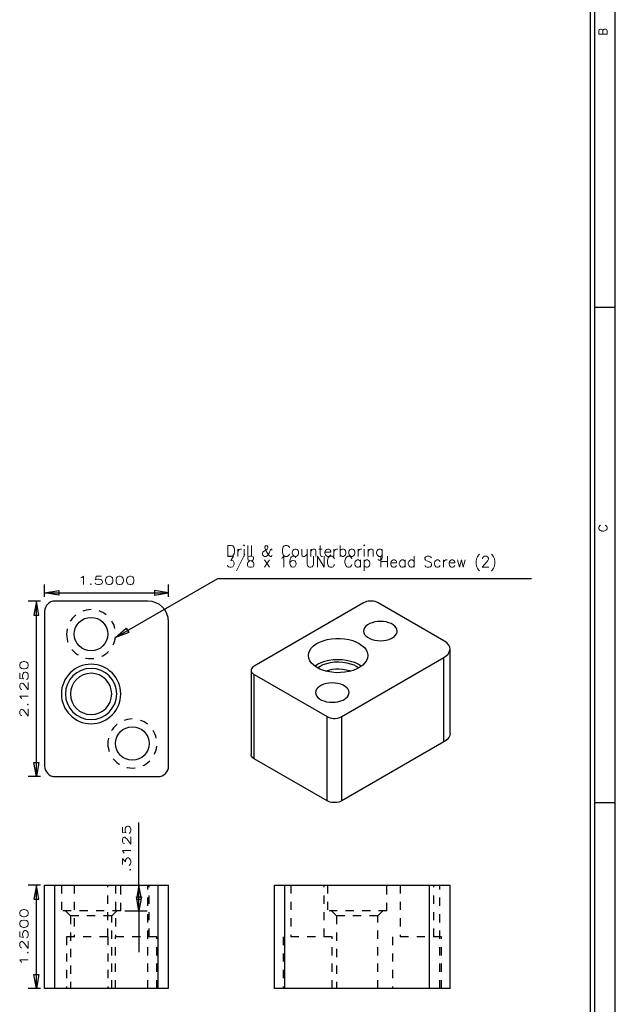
# Model space of a CAD drawing. Header units: inches. Extents: x 3 to 289, y 4 to 291.
# Tile 136 of 256: x 104.51 to 111.72, y 108.5 to 120.42. Entities that reach past the tile are written whole.
import ezdxf
from ezdxf.enums import TextEntityAlignment as Align

# ---------------------------------------------------------------- set-up
doc = ezdxf.new("R2010")
doc.units = ezdxf.units.IN
doc.header["$LTSCALE"] = 0.5
doc.header["$MEASUREMENT"] = 0
doc.linetypes.add('HIDDEN', pattern=[0.225, 0.15, -0.075])
for name, color, linetype in [('DST', 7, 'Continuous'), ('MFB', 7, 'Continuous'), ('PLOTVIEW1', 7, 'Continuous')]:
    doc.layers.add(name, color=color, linetype=linetype)
doc.styles.add('VERO0-Simplex', font='simplex_.ttf')
doc.styles.add('VERO5-RomanD', font='romand__.ttf')

# ---------------------------------------------------------------- blocks, each defined once
blk = doc.blocks.new('ArrowheadClosed')
at = {"color": 0}
for p, q in [((0, 0), (-1, 0.176)), ((-1, 0.176), (-1, -0.176)), ((-1, -0.176), (0, 0))]:
    blk.add_line(p, q, dxfattribs=at)

msp = doc.modelspace()

# ---------------------------------------------------------------- linework, layer by layer
at = {"layer": 'DST', "color": 56, "linetype": 'Continuous'}
for p, q in [((104.816, 113.434), (104.816, 113.584)), ((106.316, 113.434), (106.316, 113.584)), ((104.816, 113.484), (106.316, 113.484)), ((104.766, 113.384), (104.616, 113.384)), ((104.716, 111.259), (104.716, 113.384)), ((104.766, 111.259), (104.616, 111.259)), ((104.766, 109.943), (104.616, 109.943)), ((104.716, 108.693), (104.716, 109.943)), ((104.766, 108.693), (104.616, 108.693))]:
    msp.add_line(p, q, dxfattribs=at)
at = {"layer": 'DST', "color": 9, "linetype": 'Continuous'}
for p, q in [((106.066, 113.384), (104.941, 113.384)), ((108.678, 113.363), (107.352, 112.597)), ((108.695, 113.371), (108.678, 113.363)), ((108.714, 113.377), (108.695, 113.371)), ((108.734, 113.381), (108.714, 113.377)), ((108.756, 113.384), (108.734, 113.381)), ((108.777, 113.384), (108.756, 113.384)), ((108.799, 113.381), (108.777, 113.384)), ((108.819, 113.377), (108.799, 113.381)), ((108.838, 113.371), (108.819, 113.377)), ((108.855, 113.363), (108.838, 113.371)), ((109.65, 112.903), (108.855, 113.363)), ((104.816, 113.259), (104.816, 111.384)), ((106.316, 111.384), (106.316, 113.134)), ((108.681, 113.041), (108.678, 113.021)), ((108.69, 113.061), (108.681, 113.041)), ((108.705, 113.079), (108.69, 113.061)), ((108.726, 113.096), (108.705, 113.079)), ((108.751, 113.111), (108.726, 113.096)), ((108.78, 113.122), (108.751, 113.111)), ((108.812, 113.131), (108.78, 113.122)), ((108.846, 113.136), (108.812, 113.131)), ((108.881, 113.138), (108.846, 113.136)), ((108.917, 113.136), (108.881, 113.138)), ((108.951, 113.131), (108.917, 113.136)), ((108.983, 113.122), (108.951, 113.131)), ((109.012, 113.111), (108.983, 113.122)), ((109.037, 113.096), (109.012, 113.111)), ((109.057, 113.079), (109.037, 113.096)), ((109.072, 113.061), (109.057, 113.079)), ((109.081, 113.041), (109.072, 113.061)), ((109.084, 113.021), (109.081, 113.041)), ((108.236, 112.918), (108.287, 112.927)), ((108.287, 112.927), (108.34, 112.932)), ((108.34, 112.932), (108.394, 112.932)), ((108.394, 112.932), (108.447, 112.928)), ((108.447, 112.928), (108.498, 112.919)), ((108.678, 113.021), (108.681, 113)), ((108.681, 113), (108.69, 112.981)), ((108.69, 112.981), (108.705, 112.962)), ((108.705, 112.962), (108.726, 112.945)), ((108.726, 112.945), (108.751, 112.931)), ((108.751, 112.931), (108.78, 112.919)), ((108.983, 112.919), (109.012, 112.931)), ((109.012, 112.931), (109.025, 112.938)), ((109.025, 112.938), (109.048, 112.953)), ((109.048, 112.953), (109.065, 112.971)), ((109.065, 112.971), (109.078, 112.99)), ((109.078, 112.99), (109.084, 113.011)), ((109.084, 113.011), (109.084, 113.021)), ((108.025, 112.786), (108.044, 112.815)), ((108.044, 112.815), (108.071, 112.842)), ((108.071, 112.842), (108.104, 112.866)), ((108.104, 112.866), (108.143, 112.887)), ((108.143, 112.887), (108.188, 112.904)), ((108.188, 112.904), (108.236, 112.918)), ((108.498, 112.919), (108.547, 112.905)), ((108.547, 112.905), (108.591, 112.888)), ((108.591, 112.888), (108.623, 112.872)), ((108.623, 112.872), (108.658, 112.848)), ((108.658, 112.848), (108.687, 112.822)), ((108.687, 112.822), (108.708, 112.794)), ((108.78, 112.919), (108.812, 112.911)), ((108.812, 112.911), (108.846, 112.905)), ((108.846, 112.905), (108.881, 112.903)), ((108.881, 112.903), (108.917, 112.905)), ((108.917, 112.905), (108.951, 112.911)), ((108.951, 112.911), (108.983, 112.919)), ((109.665, 112.894), (109.65, 112.903)), ((109.69, 112.873), (109.665, 112.894)), ((109.708, 112.851), (109.69, 112.873)), ((109.72, 112.826), (109.708, 112.851)), ((109.724, 112.801), (109.72, 112.826)), ((109.723, 112.789), (109.724, 112.801)), ((109.724, 111.781), (109.724, 112.801)), ((108.009, 112.725), (108.013, 112.756)), ((108.009, 112.723), (108.009, 112.725)), ((108.013, 112.692), (108.009, 112.723)), ((108.013, 112.756), (108.025, 112.786)), ((108.026, 112.662), (108.013, 112.692)), ((108.413, 111.985), (109.65, 112.699)), ((108.708, 112.794), (108.722, 112.764)), ((108.725, 112.694), (108.713, 112.664)), ((108.722, 112.764), (108.728, 112.733)), ((108.729, 112.725), (108.725, 112.694)), ((108.728, 112.733), (108.729, 112.725)), ((109.65, 112.699), (109.678, 112.719)), ((109.678, 112.719), (109.7, 112.74)), ((109.7, 112.74), (109.715, 112.764)), ((109.715, 112.764), (109.723, 112.789)), ((107.32, 112.565), (107.316, 112.552)), ((107.327, 112.577), (107.32, 112.565)), ((107.338, 112.588), (107.327, 112.577)), ((107.352, 112.597), (107.338, 112.588)), ((108.046, 112.633), (108.026, 112.662)), ((108.073, 112.606), (108.046, 112.633)), ((108.107, 112.582), (108.073, 112.606)), ((108.085, 112.597), (108.12, 112.62)), ((108.146, 112.561), (108.107, 112.582)), ((108.119, 112.575), (108.151, 112.597)), ((108.12, 112.62), (108.162, 112.64)), ((108.151, 112.597), (108.189, 112.616)), ((108.162, 112.64), (108.208, 112.656)), ((108.189, 112.616), (108.232, 112.63)), ((108.208, 112.656), (108.258, 112.667)), ((108.232, 112.63), (108.278, 112.641)), ((108.258, 112.667), (108.31, 112.675)), ((108.278, 112.641), (108.327, 112.647)), ((108.296, 112.559), (108.338, 112.564)), ((108.31, 112.675), (108.363, 112.677)), ((108.327, 112.647), (108.376, 112.649)), ((108.338, 112.564), (108.382, 112.565)), ((108.363, 112.677), (108.417, 112.676)), ((108.376, 112.649), (108.426, 112.646)), ((108.382, 112.565), (108.425, 112.561)), ((108.417, 112.676), (108.469, 112.669)), ((108.426, 112.646), (108.474, 112.638)), ((108.469, 112.669), (108.519, 112.658)), ((108.474, 112.638), (108.519, 112.626)), ((108.519, 112.658), (108.566, 112.643)), ((108.519, 112.626), (108.561, 112.61)), ((108.594, 112.563), (108.55, 112.545)), ((108.561, 112.61), (108.588, 112.596)), ((108.566, 112.643), (108.609, 112.624)), ((108.588, 112.596), (108.619, 112.575)), ((108.633, 112.584), (108.594, 112.563)), ((108.609, 112.624), (108.623, 112.617)), ((108.623, 112.617), (108.653, 112.597)), ((108.667, 112.608), (108.633, 112.584)), ((108.693, 112.635), (108.667, 112.608)), ((108.713, 112.664), (108.693, 112.635)), ((107.316, 112.552), (107.316, 112.546)), ((107.316, 112.546), (107.316, 111.526)), ((107.316, 112.546), (107.318, 112.534)), ((107.318, 112.534), (107.323, 112.521)), ((107.323, 112.521), (107.332, 112.51)), ((107.332, 112.51), (107.345, 112.5)), ((107.345, 112.5), (107.352, 112.495)), ((107.352, 112.495), (108.236, 111.985)), ((108.191, 112.544), (108.146, 112.561)), ((108.239, 112.531), (108.191, 112.544)), ((108.218, 112.536), (108.255, 112.549)), ((108.291, 112.522), (108.239, 112.531)), ((108.255, 112.549), (108.296, 112.559)), ((108.344, 112.517), (108.291, 112.522)), ((108.397, 112.518), (108.344, 112.517)), ((108.45, 112.522), (108.397, 112.518)), ((108.425, 112.561), (108.466, 112.553)), ((108.502, 112.532), (108.45, 112.522)), ((108.466, 112.553), (108.505, 112.542)), ((108.55, 112.545), (108.502, 112.532)), ((108.505, 112.542), (108.519, 112.536)), ((108.122, 112.334), (108.107, 112.316)), ((108.142, 112.351), (108.122, 112.334)), ((108.167, 112.366), (108.142, 112.351)), ((108.196, 112.377), (108.167, 112.366)), ((108.229, 112.386), (108.196, 112.377)), ((108.263, 112.391), (108.229, 112.386)), ((108.298, 112.393), (108.263, 112.391)), ((108.333, 112.391), (108.298, 112.393)), ((108.367, 112.386), (108.333, 112.391)), ((108.4, 112.377), (108.367, 112.386)), ((108.429, 112.366), (108.4, 112.377)), ((108.454, 112.351), (108.429, 112.366)), ((108.474, 112.334), (108.454, 112.351)), ((108.489, 112.316), (108.474, 112.334)), ((108.098, 112.296), (108.095, 112.276)), ((108.095, 112.276), (108.098, 112.255)), ((108.107, 112.316), (108.098, 112.296)), ((108.098, 112.255), (108.107, 112.236)), ((108.107, 112.236), (108.122, 112.217)), ((108.122, 112.217), (108.142, 112.2)), ((108.442, 112.193), (108.464, 112.208)), ((108.464, 112.208), (108.482, 112.226)), ((108.482, 112.226), (108.494, 112.245)), ((108.498, 112.296), (108.489, 112.316)), ((108.494, 112.245), (108.5, 112.265)), ((108.501, 112.276), (108.498, 112.296)), ((108.5, 112.265), (108.501, 112.276)), ((108.142, 112.2), (108.167, 112.186)), ((108.167, 112.186), (108.196, 112.174)), ((108.196, 112.174), (108.229, 112.165)), ((108.229, 112.165), (108.263, 112.16)), ((108.263, 112.16), (108.298, 112.158)), ((108.298, 112.158), (108.333, 112.16)), ((108.333, 112.16), (108.367, 112.165)), ((108.367, 112.165), (108.4, 112.174)), ((108.4, 112.174), (108.429, 112.186)), ((108.429, 112.186), (108.442, 112.193)), ((108.236, 111.985), (108.253, 111.977)), ((108.253, 111.977), (108.272, 111.97)), ((108.272, 111.97), (108.292, 111.966)), ((108.292, 111.966), (108.314, 111.964)), ((108.335, 111.964), (108.357, 111.966)), ((108.357, 111.966), (108.377, 111.97)), ((108.377, 111.97), (108.396, 111.977)), ((108.396, 111.977), (108.413, 111.985)), ((108.314, 111.964), (108.335, 111.964)), ((109.708, 111.731), (109.69, 111.709)), ((109.72, 111.756), (109.708, 111.731)), ((109.724, 111.781), (109.72, 111.756)), ((109.65, 111.679), (108.413, 110.964)), ((109.665, 111.688), (109.65, 111.679)), ((109.69, 111.709), (109.665, 111.688)), ((107.316, 111.519), (107.316, 111.526)), ((107.32, 111.507), (107.316, 111.519)), ((107.327, 111.495), (107.32, 111.507)), ((107.338, 111.484), (107.327, 111.495)), ((107.352, 111.475), (107.338, 111.484)), ((108.236, 110.964), (107.352, 111.475)), ((104.941, 111.259), (106.191, 111.259)), ((108.253, 110.956), (108.236, 110.964)), ((108.272, 110.95), (108.253, 110.956)), ((108.292, 110.946), (108.272, 110.95)), ((108.314, 110.943), (108.292, 110.946)), ((108.335, 110.943), (108.314, 110.943)), ((108.357, 110.946), (108.335, 110.943)), ((108.377, 110.95), (108.357, 110.946)), ((108.396, 110.956), (108.377, 110.95)), ((108.413, 110.964), (108.396, 110.956)), ((104.816, 108.693), (104.816, 109.943)), ((104.816, 109.943), (104.941, 109.943)), ((104.941, 109.943), (106.191, 109.943)), ((106.191, 109.943), (106.316, 109.943)), ((106.316, 108.693), (106.316, 109.943)), ((107.599, 108.693), (107.599, 109.943)), ((107.599, 109.943), (107.724, 109.943)), ((107.724, 109.943), (109.474, 109.943)), ((109.474, 109.943), (109.724, 109.943)), ((109.724, 108.693), (109.724, 109.943)), ((104.941, 108.693), (104.816, 108.693)), ((106.191, 108.693), (104.941, 108.693)), ((106.316, 108.693), (106.191, 108.693)), ((107.724, 108.693), (107.599, 108.693)), ((109.474, 108.693), (107.724, 108.693)), ((109.724, 108.693), (109.474, 108.693))]:
    msp.add_line(p, q, dxfattribs=at)
at = {"layer": 'DST', "color": 4, "linetype": 'Continuous'}
for p, q in [((109.65, 111.679), (109.65, 112.699)), ((107.352, 111.475), (107.352, 112.495)), ((108.236, 110.964), (108.236, 111.985)), ((108.413, 110.964), (108.413, 111.985)), ((104.941, 108.693), (104.941, 109.943)), ((106.191, 108.693), (106.191, 109.943)), ((107.724, 108.693), (107.724, 109.943)), ((109.474, 108.693), (109.474, 109.943))]:
    msp.add_line(p, q, dxfattribs=at)
at = {"layer": 'DST', "color": 254, "linetype": 'HIDDEN'}
for p, q in [((105.018, 109.943), (105.018, 109.631)), ((105.175, 109.943), (105.175, 109.318)), ((105.581, 109.318), (105.581, 109.943)), ((105.675, 109.943), (105.675, 109.318)), ((105.738, 109.631), (105.738, 109.943)), ((106.066, 108.693), (106.066, 109.943)), ((106.081, 109.318), (106.081, 109.943)), ((107.795, 109.943), (107.795, 109.318)), ((108.202, 109.318), (108.202, 109.943)), ((108.239, 109.943), (108.239, 109.631)), ((108.959, 109.631), (108.959, 109.943)), ((109.12, 109.943), (109.12, 109.318)), ((109.527, 109.318), (109.527, 109.943)), ((109.599, 108.693), (109.599, 109.943)), ((105.738, 109.631), (105.018, 109.631)), ((105.068, 109.631), (105.128, 109.571)), ((105.628, 109.571), (105.688, 109.631)), ((108.959, 109.631), (108.239, 109.631)), ((108.289, 109.631), (108.349, 109.571)), ((108.849, 109.571), (108.909, 109.631)), ((105.628, 109.571), (105.128, 109.571)), ((105.128, 109.571), (105.128, 108.693)), ((105.628, 108.693), (105.628, 109.571)), ((108.849, 109.571), (108.349, 109.571)), ((108.349, 109.571), (108.349, 108.693)), ((108.849, 108.693), (108.849, 109.571)), ((105.081, 109.318), (105.081, 108.693)), ((105.581, 109.318), (105.081, 109.318)), ((105.581, 109.318), (105.581, 108.693)), ((106.175, 109.318), (105.581, 109.318)), ((105.675, 108.693), (105.675, 109.318)), ((106.175, 108.693), (106.175, 109.318)), ((108.295, 109.318), (107.702, 109.318)), ((107.702, 109.318), (107.702, 108.693)), ((108.295, 108.693), (108.295, 109.318)), ((109.62, 109.318), (109.027, 109.318)), ((109.027, 109.318), (109.027, 108.693)), ((109.62, 108.693), (109.62, 109.318))]:
    msp.add_line(p, q, dxfattribs=at)
at = {"layer": 'DST', "color": 254, "linetype": 'HIDDEN', "extrusion": (0, 0, -1)}
for centre in [(-105.378, 112.984), (-105.878, 111.659)]:
    msp.add_circle(centre, 0.297, dxfattribs=at)
at = {"layer": 'DST', "color": 9, "linetype": 'Continuous'}
for centre in [(105.378, 112.984), (105.878, 111.659)]:
    msp.add_circle(centre, 0.203, dxfattribs=at)
at = {"layer": 'DST', "color": 9, "linetype": 'Continuous', "extrusion": (0, 0, -1)}
for radius in [0.36, 0.31, 0.25]:
    msp.add_circle((-105.378, 112.259), radius, dxfattribs=at)
at = {"layer": 'DST', "color": 9, "linetype": 'Continuous'}
for centre, radius, start, end in [((104.941, 113.259), 0.125, 90, 180), ((106.066, 113.134), 0.25, 0, 90), ((104.941, 111.384), 0.125, 180, 270), ((106.191, 111.384), 0.125, 270, 0)]:
    msp.add_arc(centre, radius, start, end, dxfattribs=at)
at = {"layer": 'MFB', "color": 56, "linetype": 'Continuous'}
for p, q in [((105.672, 112.943), (106.912, 113.659)), ((106.912, 113.659), (110.712, 113.659)), ((105.958, 109.943), (105.958, 110.704)), ((105.788, 109.943), (106.058, 109.943)), ((105.958, 109.631), (105.958, 109.943)), ((105.788, 109.631), (106.058, 109.631)), ((105.958, 109.631), (105.958, 109.131))]:
    msp.add_line(p, q, dxfattribs=at)
at = {"layer": 'PLOTVIEW1', "color": 97, "linetype": 'Continuous'}
for p, q in [((111.425, 93.94), (111.425, 127.94)), ((111.475, 93.94), (111.475, 127.94)), ((111.725, 93.94), (111.725, 127.94)), ((111.725, 116.94), (111.475, 116.94)), ((111.725, 110.94), (111.475, 110.94))]:
    msp.add_line(p, q, dxfattribs=at)

# ---------------------------------------------------------------- block references
at = {"layer": 'DST', "color": 56, "linetype": 'Continuous', "extrusion": (0, 0, -1), "xscale": 0.170138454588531, "yscale": 0.170138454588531, "zscale": 0.170138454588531}
msp.add_blockref('ArrowheadClosed', (-104.816, 113.484), dxfattribs=at)
at = {"layer": 'DST', "color": 56, "linetype": 'Continuous', "xscale": 0.170138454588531, "yscale": 0.170138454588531, "zscale": 0.170138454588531}
msp.add_blockref('ArrowheadClosed', (106.316, 113.484), dxfattribs=at)
at = {"layer": 'DST', "color": 56, "linetype": 'Continuous', "xscale": 0.170138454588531, "yscale": 0.170138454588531, "zscale": 0.170138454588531, "rotation": 90}
for p in [(104.716, 113.384), (104.716, 109.943)]:
    msp.add_blockref('ArrowheadClosed', p, dxfattribs=at)
at = {"layer": 'DST', "color": 56, "linetype": 'Continuous', "extrusion": (0, 0, -1), "xscale": 0.170138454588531, "yscale": 0.170138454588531, "zscale": 0.170138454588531, "rotation": 270}
for p in [(-104.716, 111.259), (-104.716, 108.693)]:
    msp.add_blockref('ArrowheadClosed', p, dxfattribs=at)
at = {"layer": 'MFB', "color": 56, "linetype": 'Continuous', "extrusion": (0, 0, -1), "xscale": 0.170138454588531, "yscale": 0.170138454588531, "zscale": 0.170138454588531}
for p, rotation in [((-105.672, 112.943), 330.0000000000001), ((-105.958, 109.631), 270)]:
    msp.add_blockref('ArrowheadClosed', p, dxfattribs=dict(at, rotation=rotation))
at = {"layer": 'MFB', "color": 56, "linetype": 'Continuous', "xscale": 0.170138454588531, "yscale": 0.170138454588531, "zscale": 0.170138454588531, "rotation": 90}
msp.add_blockref('ArrowheadClosed', (105.958, 109.943), dxfattribs=at)

# ---------------------------------------------------------------- texts
at = {"layer": 'DST', "color": 230, "linetype": 'Continuous', "style": 'VERO0-Simplex', "width": 1.410379}
msp.add_text('1.5000', height=0.1, dxfattribs=at).set_placement((105.216, 113.584), (105.916, 113.584), align=Align.FIT)
for s, p, p2 in [('2.1250', (104.616, 111.971), (104.616, 112.671)), ('1.2500', (104.616, 108.968), (104.616, 109.668))]:
    msp.add_text(s, height=0.1, rotation=90, dxfattribs=at).set_placement(p, p2, align=Align.FIT)
at = {"layer": 'MFB', "color": 7, "linetype": 'Continuous', "style": 'VERO0-Simplex', "width": 1.440535}
msp.add_text('.3125', height=0.1, rotation=90, dxfattribs=at).set_placement((105.858, 110.099), (105.858, 110.679), align=Align.FIT)
at = {"layer": 'MFB', "color": 7, "linetype": 'Continuous', "insert": (107.012, 114.059), "char_height": 0.13375, "attachment_point": 1, "line_spacing_factor": 0.5875, "style": 'VERO0-Simplex'}
msp.add_mtext('Drill & Counterboring\\P3/8 x 16 UNC Cap Head Screw (2)', dxfattribs=at)
at = {"layer": 'PLOTVIEW1', "color": 56, "linetype": 'Continuous', "style": 'VERO5-RomanD'}
for s, width, p, p2 in [('B', 0.999731, (111.625, 120.23), (111.625, 120.324)), ('C', 0.998855, (111.625, 114.218), (111.625, 114.317))]:
    msp.add_text(s, height=0.1, rotation=90, dxfattribs=dict(at, width=width)).set_placement(p, p2, align=Align.FIT)

doc.saveas('drawing.dxf')
